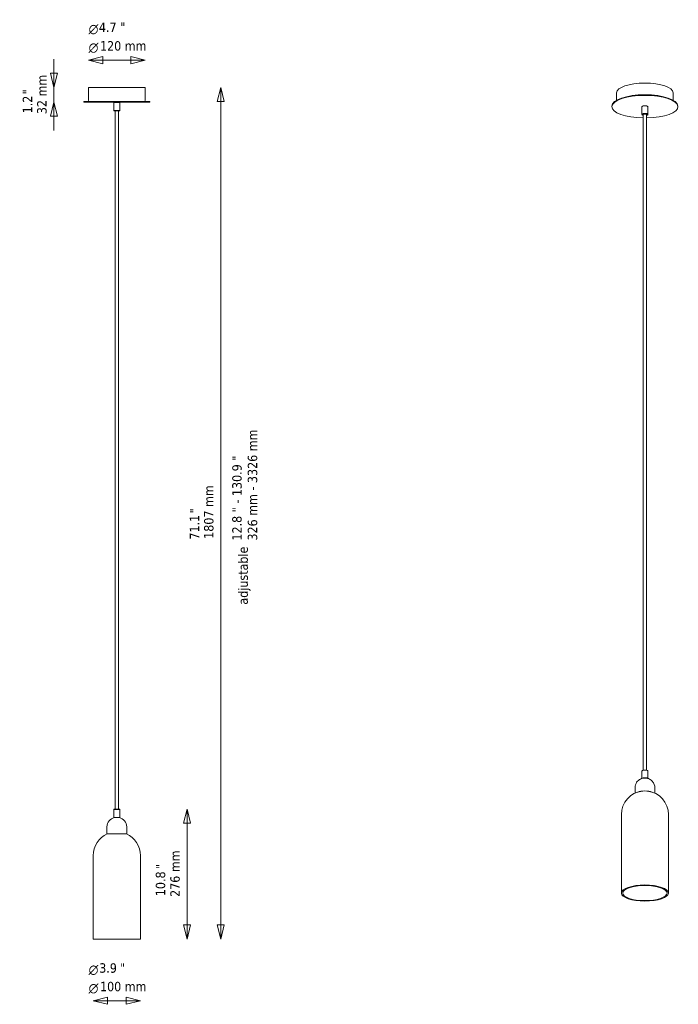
# Model space of a CAD drawing. Header units: millimetres. Extents: x 336 to 1734, y 441 to 2530.
import ezdxf

# ---------------------------------------------------------------- set-up
doc = ezdxf.new("R2010")
doc.units = ezdxf.units.MM
doc.header["$LTSCALE"] = 10
for name, color, linetype, lineweight in [('Symbol (ISO)', 7, 'Continuous', 18), ('Widoczne (ISO)', 7, 'Continuous', 18), ('Wymiar (ISO)', 7, 'Continuous', 18)]:
    doc.layers.add(name, color=color, linetype=linetype, lineweight=lineweight)
doc.styles.add('Styl tekstu30', font='AIGDT___.TTF')
doc.styles.add('Tekst notatki (ISO)', font='tahoma.ttf')

msp = doc.modelspace()

# ---------------------------------------------------------------- linework, layer by layer
at = {"layer": 'Widoczne (ISO)'}
for p, q in [((601.8, 2386.8), (481.8, 2386.8)), ((481.8, 2386.8), (481.8, 2358.8)), ((601.8, 2386.8), (601.8, 2358.8)), ((1602.9, 2375.3), (1602.9, 2359.5)), ((1722.9, 2375.3), (1722.9, 2359.5)), ((611.8, 2356.8), (471.8, 2356.8)), ((471.8, 2355.3), (471.8, 2356.8)), ((471.8, 2355.3), (611.8, 2355.3)), ((535.8, 2355.3), (535.3, 2354.8)), ((548.3, 2354.8), (535.3, 2354.8)), ((535.3, 2337.8), (535.3, 2354.8)), ((547.8, 2355.3), (548.3, 2354.8)), ((548.3, 2337.8), (548.3, 2354.8)), ((611.8, 2355.3), (611.8, 2356.8)), ((1592.9, 2345.7), (1592.9, 2347.1)), ((1656.4, 2329.3), (1656.4, 2345.2)), ((1657.3, 2346.5), (1656.8, 2346)), ((1668.5, 2346.5), (1668.9, 2346)), ((1669.4, 2329.3), (1669.4, 2345.2)), ((1732.9, 2345.7), (1732.9, 2347.1)), ((535.3, 2337.8), (548.3, 2337.8)), ((535.8, 2337.3), (535.3, 2337.8)), ((547.8, 2337.3), (535.8, 2337.3)), ((538.3, 2337.3), (538.3, 855.3)), ((545.3, 2337.3), (545.3, 855.3)), ((547.8, 2337.3), (548.3, 2337.8)), ((1657.3, 2328), (1656.8, 2328.5)), ((1659.4, 2329.3), (1659.4, 937.8)), ((1666.4, 2329.3), (1666.4, 937.8)), ((1668.5, 2328), (1668.9, 2328.5)), ((1656.4, 935.7), (1656.4, 920.3)), ((1657.3, 936.9), (1656.8, 936.5)), ((1668.5, 936.9), (1668.9, 936.5)), ((1669.4, 935.7), (1669.4, 920.3)), ((1641.9, 900.9), (1641.9, 889.2)), ((1683.9, 900.9), (1683.9, 889.2)), ((535.8, 855.3), (535.3, 854.8)), ((548.3, 854.8), (535.3, 854.8)), ((535.3, 854.8), (535.3, 837.8)), ((535.3, 837.8), (548.3, 837.8)), ((535.8, 837.3), (535.3, 837.8)), ((535.8, 855.3), (547.8, 855.3)), ((547.8, 837.3), (535.8, 837.3)), ((547.8, 855.3), (548.3, 854.8)), ((547.8, 837.3), (548.3, 837.8)), ((548.3, 854.8), (548.3, 837.8)), ((1612.9, 843.8), (1612.9, 677.2)), ((1712.9, 843.8), (1712.9, 677.2)), ((520.8, 817.7), (520.8, 802.7)), ((562.8, 817.7), (562.8, 802.7)), ((520.8, 802.7), (562.8, 802.7)), ((491.8, 757), (491.8, 579.7)), ((591.8, 757), (591.8, 579.7)), ((491.8, 579.7), (591.8, 579.7))]:
    msp.add_line(p, q, dxfattribs=at)
for centre, radius, start, end in [((483.8, 2358.8), 2, 180, 270), ((599.8, 2358.8), 2, 270, 0), ((1662.9, 843.8), 50, 96.3992, 180), ((1662.9, 843.8), 50, 0, 83.6008), ((540.8, 817.7), 20, 102.1772, 180), ((542.8, 817.7), 20, 0, 77.8228), ((541.8, 757), 50, 113.9445, 180), ((541.8, 757), 50, 0, 66.0555)]:
    msp.add_arc(centre, radius, start, end, dxfattribs=at)
for centre, major_axis, start_param, end_param in [((1662.9, 2375.3), (-60, 0), 3.141593, 6.283185), ((1662.9, 2345.7), (70, 0), 4.76241, 10.945553), ((1662.9, 2347.1), (-70, 0), 3.141593, 6.283185), ((1662.9, 2345.2), (-6.5, 0), 3.141593, 6.283185), ((1662.9, 2345.7), (6, 0), 0.372527, 2.769066), ((1662.9, 2329.3), (6.5, 0), 5.910658, 9.797305), ((1662.9, 2328.8), (-6, 0), 2.193623, 7.231155), ((1662.9, 2328.8), (4, 0), 5.777825, 9.930138), ((1662.9, 2329.3), (-3.5, 0), 6.088233, 6.283185), ((1662.9, 2329.3), (3.5, 0), 0, 0.194952), ((1662.9, 935.7), (-6.5, 0), 3.141593, 6.283185), ((1662.9, 919.7), (6.5, 0), 0.283491, 2.858101), ((1662.9, 936.2), (6, 0), 0.372527, 2.769066), ((1662.9, 886.8), (20.5, 0), 0.721251, 2.420341)]:
    msp.add_ellipse(centre, major_axis=major_axis, ratio=0.34202, start_param=start_param, end_param=end_param, dxfattribs=at)
for major_axis in [(50, 0), (47, 0)]:
    msp.add_ellipse((1662.9, 677.2), major_axis=major_axis, ratio=0.34202, dxfattribs=at)
msp.add_open_spline([(1641.9, 900.9), (1641.9, 903), (1642.2, 905.2), (1643.5, 909.1), (1644.4, 910.8), (1646.6, 914), (1647.8, 915.3), (1650.6, 917.6), (1652, 918.4), (1655.2, 920), (1656.6, 920.4), (1660, 921.1), (1661.5, 921.2), (1664.8, 921.2), (1666.4, 921.1), (1669.8, 920.2), (1671.1, 919.8), (1673.7, 918.4), (1674.9, 917.8), (1677, 916.1), (1677.9, 915.2), (1680.3, 912.5), (1681.9, 910.2), (1683.5, 905.3), (1683.9, 903.1), (1683.9, 900.9)], degree=3, knots=[1.570796, 1.570796, 1.570796, 1.570796, 1.680257, 1.680257, 1.799576, 1.799576, 1.951514, 1.951514, 2.174923, 2.174923, 2.550534, 2.550534, 3.178852, 3.178852, 3.807171, 3.807171, 4.117858, 4.117858, 4.301971, 4.301971, 4.422378, 4.422378, 4.599357, 4.599357, 4.712389, 4.712389, 4.712389, 4.712389], dxfattribs=at)
at = {"layer": 'Wymiar (ISO)', "lineweight": 18}
for p, q in [((408.2, 2416.8), (408.2, 2446.8)), ((511.8, 2452), (481.8, 2444.5)), ((511.8, 2444.5), (481.8, 2444.5)), ((481.8, 2444.5), (511.8, 2437)), ((511.8, 2437), (511.8, 2452)), ((511.8, 2444.5), (571.8, 2444.5)), ((601.8, 2444.5), (571.8, 2452)), ((571.8, 2452), (571.8, 2437)), ((571.8, 2444.5), (601.8, 2444.5)), ((571.8, 2437), (601.8, 2444.5)), ((400.7, 2416.8), (408.2, 2386.8)), ((415.7, 2416.8), (400.7, 2416.8)), ((408.2, 2416.8), (408.2, 2386.8)), ((408.2, 2386.8), (415.7, 2416.8)), ((408.2, 2355.3), (408.2, 2386.8)), ((762.5, 2386.8), (755, 2356.8)), ((762.5, 2356.8), (762.5, 2386.8)), ((770, 2356.8), (762.5, 2386.8)), ((408.2, 2355.3), (400.7, 2325.3)), ((408.2, 2325.3), (408.2, 2355.3)), ((415.7, 2325.3), (408.2, 2355.3)), ((755, 2356.8), (770, 2356.8)), ((762.5, 609.7), (762.5, 2356.8)), ((400.7, 2325.3), (415.7, 2325.3)), ((408.2, 2325.3), (408.2, 2295.3)), ((690.9, 855.3), (683.4, 825.3)), ((690.9, 825.3), (690.9, 855.3)), ((698.4, 825.3), (690.9, 855.3)), ((683.4, 825.3), (698.4, 825.3)), ((690.9, 609.7), (690.9, 825.3)), ((683.4, 609.7), (690.9, 579.7)), ((698.4, 609.7), (683.4, 609.7)), ((690.9, 609.7), (690.9, 579.7)), ((690.9, 579.7), (698.4, 609.7)), ((755, 609.7), (762.5, 579.7)), ((770, 609.7), (755, 609.7)), ((762.5, 609.7), (762.5, 579.7)), ((762.5, 579.7), (770, 609.7)), ((521.8, 456.1), (491.8, 448.6)), ((521.8, 448.6), (491.8, 448.6)), ((491.8, 448.6), (521.8, 441.1)), ((521.8, 441.1), (521.8, 456.1)), ((561.8, 448.6), (521.8, 448.6)), ((591.8, 448.6), (561.8, 456.1)), ((561.8, 456.1), (561.8, 441.1)), ((561.8, 448.6), (591.8, 448.6)), ((561.8, 441.1), (591.8, 448.6))]:
    msp.add_line(p, q, dxfattribs=at)
at = {"layer": 'Wymiar (ISO)', "lineweight": 18, "flags": 128}
for points in [[(511.8, 2452), (481.8, 2444.5), (511.8, 2437), (511.8, 2452)], [(571.8, 2437), (601.8, 2444.5), (571.8, 2452), (571.8, 2437)], [(400.7, 2416.8), (408.2, 2386.8), (415.7, 2416.8), (400.7, 2416.8)], [(770, 2356.8), (762.5, 2386.8), (755, 2356.8), (770, 2356.8)], [(415.7, 2325.3), (408.2, 2355.3), (400.7, 2325.3), (415.7, 2325.3)], [(698.4, 825.3), (690.9, 855.3), (683.4, 825.3), (698.4, 825.3)], [(683.4, 609.7), (690.9, 579.7), (698.4, 609.7), (683.4, 609.7)], [(755, 609.7), (762.5, 579.7), (770, 609.7), (755, 609.7)], [(521.8, 456.1), (491.8, 448.6), (521.8, 441.1), (521.8, 456.1)], [(561.8, 441.1), (591.8, 448.6), (561.8, 456.1), (561.8, 441.1)]]:
    msp.add_lwpolyline(points, dxfattribs=at)
at = {"layer": 'Wymiar (ISO)'}
for points in [[(511.8, 2452), (481.8, 2444.5), (511.8, 2437), (511.8, 2452)], [(571.8, 2437), (601.8, 2444.5), (571.8, 2452), (571.8, 2437)], [(400.7, 2416.8), (408.2, 2386.8), (415.7, 2416.8), (400.7, 2416.8)], [(770, 2356.8), (762.5, 2386.8), (755, 2356.8), (770, 2356.8)], [(415.7, 2325.3), (408.2, 2355.3), (400.7, 2325.3), (415.7, 2325.3)], [(698.4, 825.3), (690.9, 855.3), (683.4, 825.3), (698.4, 825.3)], [(683.4, 609.7), (690.9, 579.7), (698.4, 609.7), (683.4, 609.7)], [(755, 609.7), (762.5, 579.7), (770, 609.7), (755, 609.7)], [(521.8, 456.1), (491.8, 448.6), (521.8, 441.1), (521.8, 456.1)], [(561.8, 441.1), (591.8, 448.6), (561.8, 456.1), (561.8, 441.1)]]:
    msp.add_solid(points, dxfattribs=at)

# ---------------------------------------------------------------- texts
at = {"layer": 'Symbol (ISO)', "char_height": 20, "attachment_point": 1, "style": 'Tekst notatki (ISO)'}
for insert in [(549.2, 2524.4), (548.1, 528.4)]:
    msp.add_mtext('\\fTahoma|b0|i0;"', dxfattribs=dict(at, insert=insert))
at = {"layer": 'Symbol (ISO)', "char_height": 20, "attachment_point": 1, "rotation": 90, "style": 'Tekst notatki (ISO)'}
for insert in [(342.1, 2372), (696.8, 1483), (624.7, 727.8)]:
    msp.add_mtext('\\fTahoma|b0|i0;"', dxfattribs=dict(at, insert=insert))
at = {"layer": 'Symbol (ISO)', "insert": (786.8, 1425.1), "char_height": 20, "width": 241.783, "attachment_point": 1, "rotation": 90, "line_spacing_factor": 0.987884, "style": 'Tekst notatki (ISO)'}
msp.add_mtext('\\fTahoma|b0|i0;12.8 " - 130.9 "\\P\\fTahoma|b0|i0;326 mm - 3326 mm', dxfattribs=at)
at = {"layer": 'Symbol (ISO)', "insert": (799.9, 1289.2), "char_height": 20, "width": 124.603, "attachment_point": 1, "rotation": 90, "style": 'Tekst notatki (ISO)'}
msp.add_mtext('\\fTahoma|b0|i0;adjustable', dxfattribs=at)
at = {"layer": 'Wymiar (ISO)', "char_height": 20, "attachment_point": 7}
for s, insert, style in [('4.7', (503.7, 2504.1), 'Tekst notatki (ISO)'), ('\\fAIGDT|b0|i0|p0;n', (481.9, 2499.1), 'Styl tekstu30'), ('120 mm', (506.1, 2464.4), 'Tekst notatki (ISO)'), ('\\fAIGDT|b0|i0|p0;n', (481.9, 2459.8), 'Styl tekstu30'), ('3.9', (504.4, 507.8), 'Tekst notatki (ISO)'), ('\\fAIGDT|b0|i0|p0;n', (481.9, 503.2), 'Styl tekstu30'), ('100 mm', (506.1, 468.5), 'Tekst notatki (ISO)'), ('\\fAIGDT|b0|i0|p0;n', (481.9, 463.9), 'Styl tekstu30')]:
    msp.add_mtext(s, dxfattribs=dict(at, insert=insert, style=style))
at = {"layer": 'Wymiar (ISO)', "char_height": 20, "attachment_point": 7, "rotation": 90, "style": 'Tekst notatki (ISO)'}
for s, insert in [('32 mm', (393, 2329.9)), ('1.2', (362.1, 2331.6)), ('1807 mm', (747.3, 1428.8)), ('71.1', (716.7, 1427.2)), ('276 mm', (675.7, 669)), ('10.8', (644.8, 670.6))]:
    msp.add_mtext(s, dxfattribs=dict(at, insert=insert))

doc.saveas('drawing.dxf')
